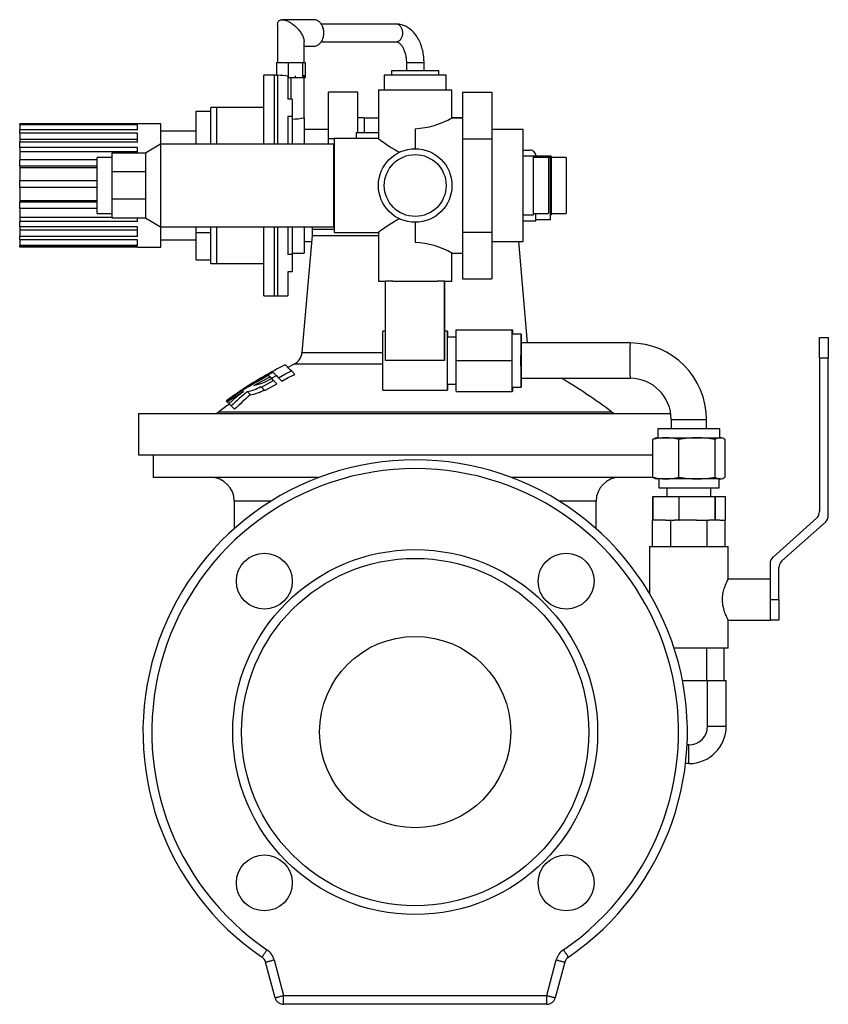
# Model space of a CAD drawing. Extents: x 81 to 741, y -306 to 474.
# Tile 3 of 3: x 466 to 741, y 139 to 474. Entities that reach past the tile are written whole.
import ezdxf

# ---------------------------------------------------------------- set-up
doc = ezdxf.new("R2010")
doc.units = 0
doc.layers.get('0').update_dxf_attribs({"linetype": 'CONTINUOUS'})

msp = doc.modelspace()

# ---------------------------------------------------------------- linework, layer by layer
at = {"color": 7, "linetype": 'CONTINUOUS'}
for p, q in [((554.14, 471.97), (554.14, 459.05)), ((566.43, 473.55), (555.72, 473.55)), ((594.4, 472.05), (568.98, 472.05)), ((563.14, 459.05), (563.14, 466.13)), ((568.98, 466.05), (594.4, 466.05)), ((563.14, 464.55), (566.43, 464.55)), ((553.75, 459.05), (553.75, 454.67)), ((553.75, 459.05), (555.72, 459.05)), ((555.72, 459.05), (557.7, 459.05)), ((557.7, 459.05), (557.7, 453.85)), ((557.7, 459.05), (560.15, 459.05)), ((560.15, 459.05), (562.59, 459.05)), ((562.59, 459.05), (562.59, 453.85)), ((562.59, 459.05), (563.07, 459.05)), ((563.07, 459.05), (563.54, 459.05)), ((563.54, 459.05), (563.54, 453.85)), ((597.89, 459.05), (597.89, 456.21)), ((603.89, 456.21), (603.89, 459.05)), ((592.89, 456.21), (592.89, 454.71)), ((608.89, 456.21), (592.89, 456.21)), ((608.89, 454.71), (608.89, 456.21)), ((552.99, 454.71), (549.49, 454.71)), ((549.49, 431.21), (549.49, 454.71)), ((553.75, 454.71), (552.99, 454.71)), ((553.75, 454.67), (554.14, 454.66)), ((557.64, 454.37), (557.64, 446.5)), ((557.7, 453.85), (557.64, 453.85)), ((560.15, 453.85), (557.7, 453.85)), ((562.59, 453.85), (560.15, 453.85)), ((563.07, 453.85), (562.59, 453.85)), ((563.54, 453.85), (563.07, 453.85)), ((563.14, 440.21), (563.14, 453.85)), ((590.39, 454.71), (590.39, 449.71)), ((611.39, 454.71), (590.39, 454.71)), ((611.39, 449.71), (611.39, 454.71)), ((581.39, 448.97), (571.39, 448.97)), ((571.39, 433.09), (571.39, 448.97)), ((581.39, 435.21), (581.39, 448.97)), ((588.39, 449.71), (588.39, 433.21)), ((588.39, 449.71), (600.89, 449.71)), ((600.89, 449.71), (613.39, 449.71)), ((613.39, 440.21), (613.39, 449.71)), ((616.99, 448.97), (626.99, 448.97)), ((616.99, 448.97), (616.99, 433.09)), ((626.99, 448.97), (626.99, 433.09)), ((559.14, 446.5), (557.64, 446.5)), ((559.14, 446.5), (559.14, 440.64)), ((526.49, 442.42), (531.49, 442.42)), ((526.49, 431.21), (526.49, 442.42)), ((533.49, 443.71), (531.49, 443.71)), ((531.49, 431.21), (531.49, 443.71)), ((549.49, 443.71), (533.49, 443.71)), ((559.14, 440.64), (557.64, 440.64)), ((557.64, 440.64), (557.64, 431.21)), ((559.14, 440.64), (559.14, 431.21)), ((563.14, 440.21), (563.14, 431.21)), ((583.57, 440.21), (581.39, 440.21)), ((583.57, 440.21), (583.57, 435.21)), ((583.57, 440.21), (588.39, 440.21)), ((616.99, 440.21), (613.39, 440.21)), ((613.39, 440.21), (616.99, 440.21)), ((466.49, 437.77), (466.49, 438.12)), ((506.49, 438.12), (466.49, 438.12)), ((506.49, 437.77), (466.49, 437.77)), ((466.49, 437.77), (466.49, 436.16)), ((466.49, 435.05), (466.49, 436.16)), ((506.49, 436.16), (466.49, 436.16)), ((506.49, 435.05), (466.49, 435.05)), ((466.49, 435.05), (466.49, 432.82)), ((514.49, 438.21), (506.49, 438.21)), ((506.49, 438.12), (506.49, 438.21)), ((506.49, 436.16), (506.49, 437.77)), ((506.49, 431.92), (506.49, 435.05)), ((514.49, 431.21), (514.49, 438.21)), ((526.49, 435.71), (514.49, 435.71)), ((571.39, 436.21), (563.14, 436.21)), ((580.89, 435.21), (580.89, 433.21)), ((580.89, 435.21), (580.95, 435.21)), ((580.95, 433.21), (580.95, 435.21)), ((580.95, 435.21), (588.39, 435.21)), ((600.89, 436.52), (600.89, 429.71)), ((637.64, 436.21), (626.99, 436.21)), ((637.64, 417.21), (637.64, 436.21)), ((506.49, 432.82), (466.49, 432.82)), ((466.49, 432.82), (466.49, 431.92)), ((466.49, 430.18), (466.49, 431.92)), ((506.49, 431.92), (466.49, 431.92)), ((573.39, 433.09), (571.39, 433.09)), ((571.39, 431.21), (571.39, 433.09)), ((588.4, 433.21), (573.39, 433.21)), ((573.39, 433.21), (573.39, 401.21)), ((616.99, 433.09), (616.99, 401.34)), ((616.99, 433.09), (626.99, 433.09)), ((626.99, 433.09), (626.99, 401.34)), ((506.49, 430.18), (466.49, 430.18)), ((466.49, 430.18), (466.49, 428.7)), ((506.49, 428.7), (466.49, 428.7)), ((466.49, 428.7), (466.49, 425.91)), ((509.29, 428.21), (497.79, 428.21)), ((497.79, 428.21), (497.79, 421.8)), ((506.49, 428.21), (506.49, 430.18)), ((514.29, 431.21), (509.29, 428.21)), ((509.29, 428.21), (509.29, 421.8)), ((573.09, 431.21), (514.29, 431.21)), ((514.29, 431.21), (514.29, 403.21)), ((573.09, 431.21), (573.09, 403.21)), ((573.39, 429.21), (573.09, 429.21)), ((637.64, 429.21), (639.89, 429.21)), ((466.49, 423.75), (466.49, 425.91)), ((492.79, 425.91), (466.49, 425.91)), ((497.79, 426.71), (492.79, 426.71)), ((492.79, 407.71), (492.79, 426.71)), ((641.14, 427.21), (637.64, 427.21)), ((641.14, 417.21), (641.14, 427.21)), ((646.14, 426.71), (641.14, 426.71)), ((647.14, 427.21), (641.89, 427.21)), ((641.89, 426.71), (641.89, 427.21)), ((646.89, 426.71), (646.14, 426.71)), ((646.14, 426.71), (646.14, 407.71)), ((646.89, 405.71), (646.89, 426.71)), ((647.14, 427.21), (647.14, 407.56)), ((652.14, 426.71), (647.14, 426.71)), ((652.14, 426.71), (652.14, 425.17)), ((652.14, 425.17), (652.14, 407.71)), ((492.79, 423.75), (466.49, 423.75)), ((466.49, 423.75), (466.49, 423.19)), ((492.79, 423.19), (466.49, 423.19)), ((466.49, 423.19), (466.49, 418.85)), ((497.79, 421.8), (497.79, 412.63)), ((509.29, 421.8), (497.79, 421.8)), ((509.29, 421.8), (509.29, 412.63)), ((466.49, 416.53), (466.49, 418.85)), ((492.79, 418.85), (466.49, 418.85)), ((492.79, 416.53), (466.49, 416.53)), ((466.49, 416.53), (466.49, 412.02)), ((637.64, 398.21), (637.64, 417.21)), ((641.14, 407.21), (641.14, 417.21)), ((492.79, 412.02), (466.49, 412.02)), ((466.49, 412.02), (466.49, 411.59)), ((466.49, 409.39), (466.49, 411.59)), ((492.79, 411.59), (466.49, 411.59)), ((497.79, 412.63), (509.29, 412.63)), ((497.79, 412.63), (497.79, 406.21)), ((509.29, 412.63), (509.29, 406.21)), ((492.79, 409.39), (466.49, 409.39)), ((466.49, 409.39), (466.49, 406.38)), ((497.79, 406.38), (466.49, 406.38)), ((466.49, 406.38), (466.49, 405.01)), ((466.49, 403.2), (466.49, 405.01)), ((506.49, 405.01), (466.49, 405.01)), ((492.79, 407.71), (497.79, 407.71)), ((497.79, 406.21), (509.29, 406.21)), ((506.49, 405.01), (506.49, 406.21)), ((509.29, 406.21), (514.29, 403.21)), ((573.09, 405.21), (573.39, 405.21)), ((637.64, 407.21), (641.14, 407.21)), ((637.64, 405.21), (641.89, 405.21)), ((641.14, 407.71), (646.14, 407.71)), ((641.89, 405.21), (641.89, 407.71)), ((641.89, 405.71), (646.89, 405.71)), ((646.89, 407.21), (647.14, 407.21)), ((647.14, 407.71), (652.14, 407.71)), ((647.14, 407.56), (647.14, 407.21)), ((506.49, 403.2), (466.49, 403.2)), ((466.49, 403.2), (466.49, 402.04)), ((506.49, 402.04), (466.49, 402.04)), ((466.49, 402.04), (466.49, 399.9)), ((506.49, 399.9), (506.49, 403.2)), ((514.29, 403.21), (573.09, 403.21)), ((514.49, 396.21), (514.49, 403.21)), ((526.49, 401.27), (526.49, 403.21)), ((531.49, 390.71), (531.49, 403.21)), ((549.49, 379.71), (549.49, 403.21)), ((557.64, 403.21), (557.64, 393.79)), ((559.14, 403.21), (559.14, 393.79)), ((563.14, 403.21), (563.14, 394.21)), ((565.89, 403.21), (565.89, 402.21)), ((565.89, 402.21), (565.89, 400.21)), ((600.89, 404.71), (600.89, 397.91)), ((466.49, 398.7), (466.49, 399.9)), ((506.49, 399.9), (466.49, 399.9)), ((506.49, 398.7), (466.49, 398.7)), ((466.49, 398.7), (466.49, 396.88)), ((506.49, 396.88), (506.49, 398.7)), ((514.49, 398.71), (526.49, 398.71)), ((526.49, 401.27), (531.49, 401.27)), ((526.49, 392.01), (526.49, 401.27)), ((565.89, 400.21), (562.42, 360.47)), ((563.14, 398.21), (565.72, 398.21)), ((565.89, 400.21), (588.39, 400.21)), ((573.39, 401.21), (588.4, 401.21)), ((588.39, 401.22), (588.39, 384.71)), ((616.99, 401.34), (626.99, 401.34)), ((616.99, 401.34), (616.99, 385.46)), ((626.99, 401.34), (626.99, 385.46)), ((626.99, 398.21), (637.64, 398.21)), ((639.09, 363.71), (636.07, 398.21)), ((466.49, 396.42), (466.49, 396.88)), ((506.49, 396.88), (466.49, 396.88)), ((506.49, 396.42), (466.49, 396.42)), ((466.49, 396.42), (466.49, 396.31)), ((506.49, 396.31), (466.49, 396.31)), ((506.49, 396.21), (506.49, 396.42)), ((506.49, 396.21), (514.49, 396.21)), ((526.49, 392.01), (531.49, 392.01)), ((559.14, 393.79), (557.64, 393.79)), ((559.14, 394.21), (563.14, 394.21)), ((559.14, 393.79), (559.14, 387.93)), ((613.39, 394.21), (616.99, 394.21)), ((613.39, 384.71), (613.39, 394.21)), ((531.49, 390.71), (533.49, 390.71)), ((533.49, 390.71), (549.49, 390.71)), ((559.14, 387.93), (557.64, 387.93)), ((557.64, 387.93), (557.64, 379.71)), ((616.99, 385.46), (626.99, 385.46)), ((588.39, 384.71), (590.84, 384.71)), ((590.84, 357.71), (590.84, 384.71)), ((593.34, 384.71), (590.84, 384.71)), ((593.34, 384.71), (608.34, 384.71)), ((610.84, 384.71), (608.34, 384.71)), ((610.84, 357.71), (610.84, 384.71)), ((610.85, 384.71), (610.84, 384.71)), ((610.85, 384.71), (613.39, 384.71)), ((610.95, 367.71), (610.95, 384.71)), ((549.49, 379.71), (552.99, 379.71)), ((552.99, 379.71), (554.14, 379.71)), ((554.14, 379.71), (557.64, 379.71)), ((614.83, 357.71), (614.86, 368.21)), ((614.86, 368.21), (633.86, 368.21)), ((633.83, 357.71), (633.86, 368.21)), ((633.86, 368.21), (633.92, 368.21)), ((633.92, 368.21), (633.93, 366.71)), ((590.84, 367.71), (589.89, 367.71)), ((611.89, 367.71), (610.89, 367.71)), ((614.85, 365.71), (611.89, 365.71)), ((636.89, 366.71), (633.89, 366.71)), ((738.28, 358.55), (738.28, 365.55)), ((738.28, 365.55), (741.28, 365.55)), ((741.28, 365.55), (741.28, 358.55)), ((673.89, 363.71), (636.89, 363.71)), ((738.28, 358.55), (738.28, 306.44)), ((741.28, 305.1), (741.28, 358.55)), ((559.74, 356.47), (557.66, 355.37)), ((614.86, 347.21), (614.83, 357.71)), ((614.83, 357.71), (633.83, 357.71)), ((633.86, 347.21), (633.83, 357.71)), ((552.01, 351.73), (551.57, 352.17)), ((552.74, 351), (552.01, 351.73)), ((552.02, 351.72), (553.71, 352.61)), ((555.56, 350.77), (554.42, 351.91)), ((559.99, 353.05), (558.83, 354.2)), ((636.89, 351.71), (673.89, 351.71)), ((548.41, 348.86), (548.64, 348.64)), ((549.76, 347.51), (548.64, 348.64)), ((553.88, 349.86), (552.74, 351)), ((611.89, 349.71), (614.85, 349.71)), ((633.89, 348.71), (636.89, 348.71)), ((633.93, 348.71), (633.92, 347.21)), ((544.88, 346.07), (543.78, 347.17)), ((589.89, 347.71), (611.89, 347.71)), ((614.86, 347.21), (633.86, 347.21)), ((633.92, 347.21), (633.86, 347.21)), ((536.68, 344.03), (536.7, 344.01)), ((536.75, 343.96), (536.7, 344.01)), ((536.75, 343.96), (536.98, 343.73)), ((537.62, 343.09), (536.98, 343.73)), ((539.5, 341.21), (538.4, 342.31)), ((506.89, 339.71), (506.89, 325.71)), ((506.89, 339.71), (600.89, 339.71)), ((600.89, 339.71), (687.76, 339.71)), ((687.89, 337.71), (687.89, 334.51)), ((699.89, 334.51), (699.89, 337.71)), ((682.89, 331.51), (682.48, 331.37)), ((682.89, 331.51), (686.07, 331.51)), ((683.39, 334.51), (683.39, 331.51)), ((704.39, 334.51), (683.39, 334.51)), ((686.07, 331.51), (696.68, 331.51)), ((696.68, 331.51), (704.5, 331.51)), ((704.39, 331.51), (704.39, 334.51)), ((704.5, 331.51), (704.89, 331.51)), ((705.3, 331.37), (704.89, 331.51)), ((681.6, 318.13), (681.6, 330.89)), ((690.53, 318.13), (690.53, 330.89)), ((702.82, 318.13), (702.82, 330.89)), ((706.18, 318.13), (706.18, 330.89)), ((506.89, 325.71), (600.89, 325.71)), ((511.89, 325.71), (511.89, 318.01)), ((600.89, 325.71), (681.6, 325.71)), ((568.12, 318.01), (511.89, 318.01)), ((681.8, 318.01), (633.66, 318.01)), ((682.48, 317.66), (682.89, 317.51)), ((686.07, 317.51), (682.89, 317.51)), ((683.63, 317.51), (683.63, 314.51)), ((683.63, 314.51), (703.79, 314.51)), ((696.68, 317.51), (686.07, 317.51)), ((686.39, 314.51), (686.39, 311.51)), ((704.5, 317.51), (696.68, 317.51)), ((701.39, 311.51), (701.39, 314.51)), ((703.79, 314.51), (704.16, 314.51)), ((704.16, 314.51), (704.16, 317.51)), ((704.5, 317.51), (704.89, 317.51)), ((704.89, 317.51), (705.3, 317.66)), ((681.61, 303.51), (681.61, 311.51)), ((681.61, 311.51), (690.53, 311.51)), ((681.61, 311.51), (681.61, 303.51)), ((681.61, 311.51), (681.61, 311.51)), ((690.53, 311.51), (690.53, 303.51)), ((690.53, 311.51), (690.54, 311.51)), ((690.54, 303.51), (690.54, 311.51)), ((690.54, 311.51), (702.82, 311.51)), ((702.82, 311.51), (702.82, 303.51)), ((702.82, 303.51), (702.82, 311.51)), ((702.82, 311.51), (702.82, 311.51)), ((702.82, 311.51), (706.18, 311.51)), ((706.18, 311.51), (706.18, 303.51)), ((539.39, 310.01), (539.39, 300.61)), ((662.39, 300.61), (662.39, 310.01)), ((681.54, 294.51), (681.54, 303.51)), ((681.54, 303.51), (681.61, 303.51)), ((685.91, 303.51), (681.61, 303.51)), ((681.61, 303.51), (681.61, 303.51)), ((685.91, 303.51), (687.71, 303.51)), ((687.71, 294.51), (687.71, 303.51)), ((687.71, 303.51), (689, 303.51)), ((690.53, 303.51), (689, 303.51)), ((690.53, 303.51), (690.54, 303.51)), ((696.45, 303.51), (690.54, 303.51)), ((696.45, 303.51), (700.07, 303.51)), ((700.07, 294.51), (700.07, 303.51)), ((700.07, 303.51), (700.71, 303.51)), ((702.82, 303.51), (700.71, 303.51)), ((702.82, 303.51), (702.82, 303.51)), ((704.44, 303.51), (702.82, 303.51)), ((704.44, 303.51), (706.25, 303.51)), ((706.25, 294.51), (706.25, 303.51)), ((737.28, 304.2), (722.49, 290.99)), ((725.49, 289.65), (740.28, 302.86)), ((680.49, 294.51), (680.49, 278.63)), ((680.49, 294.51), (707.29, 294.51)), ((707.29, 283.51), (707.29, 294.51)), ((721.49, 288.76), (721.49, 276.51)), ((724.49, 276.51), (724.49, 287.41)), ((721.49, 283.51), (707.29, 283.51)), ((724.49, 276.51), (724.49, 269.51)), ((707.29, 260.01), (707.29, 269.52)), ((707.29, 269.51), (721.49, 269.51)), ((724.49, 269.51), (721.49, 269.51)), ((707.29, 260.01), (688.89, 260.01)), ((699.84, 260.01), (699.84, 249.01)), ((705.79, 260.01), (705.79, 249.01)), ((691.72, 249.01), (700.24, 249.01)), ((700.24, 233.51), (700.24, 249.01)), ((700.24, 249.01), (706.59, 249.01)), ((706.59, 233.51), (706.59, 249.01)), ((693.89, 227.16), (693.29, 227.16)), ((693.89, 220.81), (692.77, 220.81)), ((553.3, 141.24), (550.05, 153.34)), ((651.73, 153.34), (648.49, 141.24)), ((645.59, 139.01), (556.19, 139.01))]:
    msp.add_line(p, q, dxfattribs=at)
at = {"color": 8, "linetype": 'CONTINUOUS'}
for p, q in [((597.89, 459.05), (603.89, 459.05)), ((552.99, 454.71), (552.99, 431.21)), ((554.14, 454.66), (554.14, 431.21)), ((558.64, 453.85), (558.64, 446.5)), ((560.15, 454.47), (560.15, 453.85)), ((563.07, 454.7), (563.07, 453.85)), ((533.49, 431.21), (533.49, 443.71)), ((641.89, 427.21), (637.64, 427.21)), ((533.49, 390.71), (533.49, 403.21)), ((552.99, 403.21), (552.99, 379.71)), ((554.14, 403.21), (554.14, 379.71)), ((573.39, 402.21), (565.89, 402.21)), ((562.42, 360.47), (589.84, 360.47)), ((741.28, 358.55), (738.28, 358.55)), ((589.84, 356.47), (559.74, 356.47)), ((610.84, 357.71), (590.84, 357.71)), ((534.19, 340.32), (667.59, 340.32)), ((687.89, 337.71), (699.89, 337.71)), ((551.96, 310.01), (539.39, 310.01)), ((662.39, 310.01), (649.82, 310.01)), ((721.49, 276.51), (721.49, 269.51)), ((721.49, 276.51), (724.49, 276.51)), ((700.24, 233.51), (706.59, 233.51)), ((693.89, 220.81), (693.89, 227.16)), ((552.95, 154.12), (556.19, 142.01)), ((645.59, 142.01), (648.83, 154.12)), ((556.19, 142.01), (645.59, 142.01)), ((556.19, 139.01), (556.19, 142.01)), ((645.59, 139.01), (645.59, 142.01))]:
    msp.add_line(p, q, dxfattribs=at)
at = {"color": 7, "linetype": 'CONTINUOUS', "flags": 128}
for points in [[(554.14, 471.97), (554.15, 472.13), (554.17, 472.33), (554.21, 472.52), (554.27, 472.69), (554.34, 472.85), (554.43, 472.99), (554.54, 473.12), (554.67, 473.23), (554.81, 473.33), (554.96, 473.41), (555.13, 473.47), (555.32, 473.51), (555.51, 473.54), (555.72, 473.55), (555.94, 473.54), (556.17, 473.51), (556.41, 473.47), (556.66, 473.41), (556.92, 473.33), (557.19, 473.23), (557.46, 473.12), (557.73, 472.99), (558.01, 472.85), (558.29, 472.69), (558.57, 472.52), (558.86, 472.33), (559.14, 472.13), (559.42, 471.92), (559.69, 471.69), (559.97, 471.46), (560.23, 471.22), (560.5, 470.96), (560.75, 470.7), (561, 470.44), (561.23, 470.17), (561.46, 469.89), (561.67, 469.61), (561.88, 469.33), (562.07, 469.05), (562.24, 468.77), (562.4, 468.48), (562.55, 468.2), (562.68, 467.93), (562.8, 467.66), (562.9, 467.39), (562.98, 467.13), (563.05, 466.88), (563.1, 466.64), (563.13, 466.4), (563.14, 466.18), (563.14, 466.13)], [(566.43, 464.55), (566.69, 464.56), (566.94, 464.6), (567.19, 464.66), (567.44, 464.75), (567.68, 464.86), (567.92, 464.99), (568.14, 465.15), (568.36, 465.33), (568.57, 465.53), (568.76, 465.75), (568.94, 465.99), (569.11, 466.24), (569.26, 466.51), (569.4, 466.8), (569.52, 467.1), (569.62, 467.4), (569.7, 467.72), (569.77, 468.05), (569.82, 468.38), (569.85, 468.71), (569.86, 469.05), (569.85, 469.38), (569.82, 469.72), (569.77, 470.05), (569.7, 470.37), (569.62, 470.69), (569.52, 471), (569.4, 471.3), (569.26, 471.58), (569.11, 471.85), (568.94, 472.11), (568.76, 472.35), (568.57, 472.57), (568.36, 472.77), (568.14, 472.94), (567.92, 473.1), (567.68, 473.24), (567.44, 473.35), (567.19, 473.44), (566.94, 473.5), (566.69, 473.54), (566.43, 473.55), (566.43, 473.55)], [(603.89, 459.05), (603.89, 459.34), (603.87, 459.89), (603.84, 460.43), (603.79, 460.96), (603.73, 461.5), (603.65, 462.03), (603.55, 462.56), (603.44, 463.08), (603.31, 463.59), (603.17, 464.1), (603.01, 464.6), (602.83, 465.09), (602.64, 465.58), (602.44, 466.05), (602.22, 466.51), (601.98, 466.96), (601.73, 467.39), (601.47, 467.81), (601.19, 468.22), (600.9, 468.6), (600.59, 468.98), (600.28, 469.33), (599.95, 469.66), (599.61, 469.98), (599.26, 470.27), (598.9, 470.54), (598.54, 470.79), (598.16, 471.02), (597.78, 471.22), (597.4, 471.41), (597.01, 471.57), (596.62, 471.7), (596.22, 471.82), (595.82, 471.91), (595.42, 471.98), (595.02, 472.02), (594.61, 472.04), (594.4, 472.05)], [(594.4, 466.05), (594.45, 466.05), (594.59, 466.03), (594.72, 466.01), (594.85, 465.97), (594.99, 465.91), (595.12, 465.85), (595.27, 465.76), (595.42, 465.65), (595.58, 465.53), (595.73, 465.39), (595.89, 465.24), (596.05, 465.06), (596.2, 464.87), (596.36, 464.66), (596.51, 464.43), (596.66, 464.18), (596.8, 463.92), (596.94, 463.64), (597.07, 463.35), (597.2, 463.04), (597.31, 462.71), (597.42, 462.38), (597.52, 462.03), (597.61, 461.67), (597.68, 461.3), (597.75, 460.93), (597.8, 460.54), (597.84, 460.16), (597.87, 459.76), (597.89, 459.37), (597.89, 459.05)], [(589.89, 347.71), (589.89, 347.72), (589.89, 347.74), (589.89, 347.79), (589.88, 347.87), (589.88, 347.96), (589.88, 348.09), (589.88, 348.23), (589.87, 348.4), (589.87, 348.6), (589.87, 348.81), (589.87, 349.05), (589.86, 349.31), (589.86, 349.59), (589.86, 349.9), (589.86, 350.22), (589.86, 350.55), (589.85, 350.91), (589.85, 351.29), (589.85, 351.68), (589.85, 352.08), (589.85, 352.5), (589.85, 352.93), (589.84, 353.37), (589.84, 353.83), (589.84, 354.29), (589.84, 354.77), (589.84, 355.25), (589.84, 355.73), (589.84, 356.22), (589.84, 356.72), (589.84, 357.22), (589.84, 357.71), (589.84, 358.21), (589.84, 358.71), (589.84, 359.2), (589.84, 359.69), (589.84, 360.18), (589.84, 360.66), (589.84, 361.13), (589.84, 361.6), (589.84, 362.05), (589.85, 362.5), (589.85, 362.93), (589.85, 363.35), (589.85, 363.75), (589.85, 364.14), (589.85, 364.52), (589.86, 364.87), (589.86, 365.21), (589.86, 365.53), (589.86, 365.83), (589.86, 366.11), (589.87, 366.37), (589.87, 366.61), (589.87, 366.83), (589.87, 367.02), (589.88, 367.19), (589.88, 367.34), (589.88, 367.46), (589.88, 367.56), (589.89, 367.64), (589.89, 367.69), (589.89, 367.71), (589.89, 367.71)], [(611.92, 349.71), (611.92, 349.59), (611.92, 349.31), (611.92, 349.05), (611.92, 348.81), (611.91, 348.6), (611.91, 348.4), (611.91, 348.23), (611.91, 348.09), (611.9, 347.96), (611.9, 347.87), (611.9, 347.79), (611.9, 347.74), (611.89, 347.72), (611.89, 347.72), (611.89, 347.74), (611.89, 347.79), (611.88, 347.87), (611.88, 347.96), (611.88, 348.09), (611.88, 348.23), (611.87, 348.4), (611.87, 348.6), (611.87, 348.81), (611.87, 349.05), (611.86, 349.31), (611.86, 349.59), (611.86, 349.9), (611.86, 350.22), (611.85, 350.55), (611.85, 350.91), (611.85, 351.29), (611.85, 351.68), (611.85, 352.08), (611.85, 352.5), (611.85, 352.93), (611.84, 353.37), (611.84, 353.83), (611.84, 354.29), (611.84, 354.77), (611.84, 355.25), (611.84, 355.73), (611.84, 356.22), (611.84, 356.72), (611.84, 357.22), (611.84, 357.71), (611.84, 358.21), (611.84, 358.71), (611.84, 359.2), (611.84, 359.69), (611.84, 360.18), (611.84, 360.66), (611.84, 361.13), (611.84, 361.6), (611.84, 362.05), (611.85, 362.5), (611.85, 362.93), (611.85, 363.35), (611.85, 363.75), (611.85, 364.14), (611.85, 364.52), (611.85, 364.87), (611.86, 365.21), (611.86, 365.53), (611.86, 365.83), (611.86, 366.11), (611.87, 366.37), (611.87, 366.61), (611.87, 366.83), (611.87, 367.02), (611.88, 367.19), (611.88, 367.34), (611.88, 367.46), (611.88, 367.56), (611.89, 367.64), (611.89, 367.69), (611.89, 367.71), (611.89, 367.71), (611.9, 367.69), (611.9, 367.64), (611.9, 367.56), (611.9, 367.46), (611.91, 367.34), (611.91, 367.19), (611.91, 367.02), (611.91, 366.83), (611.92, 366.61), (611.92, 366.37), (611.92, 366.11), (611.92, 365.83), (611.92, 365.71)], [(611.89, 349.71), (611.89, 349.73), (611.89, 349.76), (611.89, 349.83), (611.88, 349.91), (611.88, 350.03), (611.88, 350.16), (611.88, 350.32), (611.87, 350.51), (611.87, 350.71), (611.87, 350.94), (611.87, 351.19), (611.87, 351.46), (611.86, 351.75), (611.86, 352.06), (611.86, 352.38), (611.86, 352.73), (611.86, 353.08), (611.86, 353.46), (611.85, 353.84), (611.85, 354.24), (611.85, 354.65), (611.85, 355.07), (611.85, 355.5), (611.85, 355.93), (611.85, 356.37), (611.85, 356.82), (611.85, 357.26), (611.85, 357.71), (611.85, 358.16), (611.85, 358.61), (611.85, 359.05), (611.85, 359.49), (611.85, 359.93), (611.85, 360.36), (611.85, 360.77), (611.85, 361.18), (611.85, 361.58), (611.86, 361.97), (611.86, 362.34), (611.86, 362.7), (611.86, 363.04), (611.86, 363.37), (611.86, 363.68), (611.87, 363.97), (611.87, 364.24), (611.87, 364.49), (611.87, 364.72), (611.87, 364.92), (611.88, 365.1), (611.88, 365.26), (611.88, 365.4), (611.88, 365.51), (611.89, 365.6), (611.89, 365.66), (611.89, 365.7), (611.89, 365.71)], [(633.89, 348.71), (633.89, 348.71), (633.89, 348.73), (633.89, 348.78), (633.88, 348.85), (633.88, 348.94), (633.88, 349.06), (633.88, 349.2), (633.87, 349.36), (633.87, 349.55), (633.87, 349.77), (633.87, 350), (633.87, 350.26), (633.86, 350.53), (633.86, 350.83), (633.86, 351.14), (633.86, 351.48), (633.86, 351.83), (633.85, 352.2), (633.85, 352.58), (633.85, 352.98), (633.85, 353.39), (633.85, 353.81), (633.85, 354.24), (633.85, 354.69), (633.85, 355.14), (633.85, 355.6), (633.84, 356.06), (633.84, 356.53), (633.84, 357), (633.84, 357.48), (633.84, 357.95), (633.84, 358.43), (633.84, 358.9), (633.84, 359.37), (633.85, 359.83), (633.85, 360.29), (633.85, 360.74), (633.85, 361.19), (633.85, 361.62), (633.85, 362.04), (633.85, 362.45), (633.85, 362.85), (633.85, 363.23), (633.86, 363.6), (633.86, 363.95), (633.86, 364.28), (633.86, 364.6), (633.86, 364.9), (633.87, 365.17), (633.87, 365.43), (633.87, 365.66), (633.87, 365.87), (633.87, 366.06), (633.88, 366.23), (633.88, 366.37), (633.88, 366.49), (633.88, 366.58), (633.89, 366.65), (633.89, 366.69), (633.89, 366.71), (633.89, 366.71)], [(636.93, 351.71), (636.93, 351.65), (636.93, 351.31), (636.92, 350.98), (636.92, 350.68), (636.92, 350.39), (636.92, 350.12), (636.92, 349.88), (636.91, 349.66), (636.91, 349.46), (636.91, 349.28), (636.91, 349.13), (636.9, 349), (636.9, 348.89), (636.9, 348.81), (636.9, 348.75), (636.89, 348.72), (636.89, 348.71), (636.89, 348.73), (636.89, 348.78), (636.88, 348.85), (636.88, 348.94), (636.88, 349.06), (636.88, 349.2), (636.87, 349.36), (636.87, 349.55), (636.87, 349.77), (636.87, 350), (636.87, 350.26), (636.86, 350.53), (636.86, 350.83), (636.86, 351.14), (636.86, 351.48), (636.86, 351.83), (636.85, 352.2), (636.85, 352.58), (636.85, 352.98), (636.85, 353.39), (636.85, 353.81), (636.85, 354.24), (636.85, 354.69), (636.85, 355.14), (636.85, 355.6), (636.84, 356.06), (636.84, 356.53), (636.84, 357), (636.84, 357.48), (636.84, 357.95), (636.84, 358.43), (636.84, 358.9), (636.84, 359.37), (636.85, 359.83), (636.85, 360.29), (636.85, 360.74), (636.85, 361.19), (636.85, 361.62), (636.85, 362.04), (636.85, 362.45), (636.85, 362.85), (636.85, 363.23), (636.86, 363.6), (636.86, 363.95), (636.86, 364.28), (636.86, 364.6), (636.86, 364.9), (636.87, 365.17), (636.87, 365.43), (636.87, 365.66), (636.87, 365.87), (636.87, 366.06), (636.88, 366.23), (636.88, 366.37), (636.88, 366.49), (636.88, 366.58), (636.89, 366.65), (636.89, 366.69), (636.89, 366.71), (636.89, 366.71), (636.9, 366.68), (636.9, 366.62), (636.9, 366.54), (636.9, 366.43), (636.91, 366.3), (636.91, 366.15), (636.91, 365.97), (636.91, 365.77), (636.92, 365.55), (636.92, 365.3), (636.92, 365.04), (636.92, 364.75), (636.92, 364.44), (636.93, 364.12), (636.93, 363.78), (636.93, 363.71)], [(558.83, 354.2), (558.44, 354.59), (558.09, 354.94), (557.77, 355.26), (557.49, 355.55), (557.24, 355.79), (557.03, 356.01), (556.86, 356.18), (556.72, 356.31)], [(546.06, 349.28), (548.8, 350.76), (551.57, 352.17)], [(551.57, 352.17), (551.29, 352.45), (551.06, 352.68)], [(552.61, 353.72), (552.75, 353.58), (552.92, 353.41), (553.11, 353.22), (553.32, 353), (553.56, 352.77), (553.82, 352.5), (554.11, 352.22), (554.42, 351.91)], [(554.42, 351.91), (556.61, 353.08), (558.83, 354.2)], [(555.56, 350.77), (557.76, 351.93), (559.99, 353.05)], [(548.64, 348.64), (550.68, 349.83), (552.74, 351)], [(549.76, 347.51), (551.81, 348.7), (553.88, 349.86)], [(536.98, 343.73), (539.73, 345.52), (542.53, 347.24)], [(537.62, 343.09), (537.98, 342.73), (538.4, 342.31)], [(707.29, 269.52), (707.29, 269.51), (707.28, 269.54), (707.24, 269.61), (707.19, 269.71), (707.12, 269.86), (707.03, 270.04), (706.92, 270.25), (706.8, 270.51), (706.67, 270.8), (706.53, 271.12), (706.37, 271.5), (706.21, 271.91), (706.05, 272.37), (705.89, 272.85), (705.74, 273.38), (705.61, 273.94), (705.49, 274.54), (705.4, 275.16), (705.35, 275.71), (705.32, 276.27), (705.32, 276.86), (705.36, 277.44), (705.41, 277.93), (705.48, 278.41), (705.56, 278.89), (705.67, 279.36), (705.79, 279.83), (705.92, 280.28), (706.07, 280.71), (706.21, 281.12), (706.38, 281.54), (706.54, 281.93), (706.7, 282.29), (706.85, 282.61), (706.98, 282.89), (707.09, 283.11), (707.18, 283.3), (707.25, 283.43), (707.28, 283.49), (707.29, 283.51)]]:
    msp.add_lwpolyline(points, dxfattribs=at)
at = {"color": 8, "linetype": 'CONTINUOUS', "flags": 128}
for points in [[(594.4, 466.05), (594.56, 466.05), (594.76, 466.09), (594.97, 466.14), (595.16, 466.22), (595.36, 466.32), (595.54, 466.45), (595.72, 466.6), (595.88, 466.76), (596.03, 466.95), (596.17, 467.15), (596.29, 467.37), (596.4, 467.61), (596.49, 467.85), (596.57, 468.11), (596.62, 468.37), (596.66, 468.64), (596.68, 468.91), (596.68, 469.18), (596.66, 469.46), (596.62, 469.72), (596.57, 469.99), (596.49, 470.24), (596.4, 470.49), (596.29, 470.72), (596.17, 470.94), (596.03, 471.14), (595.88, 471.33), (595.72, 471.5), (595.54, 471.65), (595.36, 471.77), (595.16, 471.87), (594.97, 471.95), (594.76, 472.01), (594.56, 472.04), (594.4, 472.05)], [(550.53, 157.53), (550.38, 157.3), (550.22, 157.07), (550.07, 156.85), (549.92, 156.63), (549.78, 156.42), (549.64, 156.22), (549.51, 156.03), (549.39, 155.86), (549.28, 155.69), (549.18, 155.55), (549.1, 155.42), (549.02, 155.31), (548.96, 155.21), (548.91, 155.14), (548.87, 155.09), (548.85, 155.06), (548.84, 155.05)], [(651.25, 157.53), (651.41, 157.3), (651.56, 157.07), (651.72, 156.85), (651.86, 156.63), (652.01, 156.42), (652.14, 156.22), (652.27, 156.03), (652.39, 155.86), (652.5, 155.69), (652.6, 155.55), (652.69, 155.42), (652.77, 155.31), (652.83, 155.21), (652.88, 155.14), (652.91, 155.09), (652.93, 155.06), (652.94, 155.05)], [(550.05, 153.34), (550.07, 153.35), (550.1, 153.36), (550.16, 153.37), (550.25, 153.4), (550.36, 153.43), (550.49, 153.46), (550.64, 153.5), (550.81, 153.55), (551, 153.6), (551.2, 153.65), (551.43, 153.71), (551.66, 153.77), (551.9, 153.84), (552.16, 153.91), (552.42, 153.98), (552.68, 154.05), (552.95, 154.12)], [(648.83, 154.12), (649.1, 154.05), (649.37, 153.98), (649.63, 153.91), (649.88, 153.84), (650.13, 153.77), (650.36, 153.71), (650.58, 153.65), (650.79, 153.6), (650.98, 153.55), (651.15, 153.5), (651.3, 153.46), (651.43, 153.43), (651.54, 153.4), (651.62, 153.37), (651.68, 153.36), (651.72, 153.35), (651.73, 153.34)], [(553.3, 141.24), (553.31, 141.24), (553.35, 141.25), (553.41, 141.27), (553.49, 141.29), (553.6, 141.32), (553.73, 141.35), (553.88, 141.39), (554.05, 141.44), (554.24, 141.49), (554.45, 141.55), (554.67, 141.6), (554.9, 141.67), (555.15, 141.73), (555.4, 141.8), (555.66, 141.87), (555.93, 141.94), (556.19, 142.01)], [(645.59, 142.01), (645.86, 141.94), (646.12, 141.87), (646.38, 141.8), (646.64, 141.73), (646.88, 141.67), (647.12, 141.6), (647.34, 141.55), (647.54, 141.49), (647.73, 141.44), (647.9, 141.39), (648.05, 141.35), (648.18, 141.32), (648.29, 141.29), (648.38, 141.27), (648.44, 141.25), (648.48, 141.24), (648.49, 141.24)]]:
    msp.add_lwpolyline(points, dxfattribs=at)
at = {"color": 7, "linetype": 'CONTINUOUS'}
for centre, radius in [((600.89, 417.21), 12.5), ((600.89, 417.21), 10.5), ((600.89, 231.51), 62), ((549.63, 282.78), 9.5), ((652.16, 282.78), 9.5), ((600.89, 231.51), 59), ((600.89, 231.51), 32.5), ((549.63, 180.25), 9.5), ((652.16, 180.25), 9.5)]:
    msp.add_circle(centre, radius, dxfattribs=at)
for centre, radius, start, end in [((551.72, 403.44), 51.27, 83.3685, 87.2934), ((558.58, 463.37), 23.6, 271.3684, 281.1495), ((599.61, 463.85), 27.36, 272.6806, 300.235), ((615.67, 467.19), 43.57, 231.2458, 242.5349), ((639.89, 427.21), 2, 359.9998, 90.0005), ((616.28, 366.31), 44.67, 117.6051, 128.6142), ((599.44, 369.99), 27.95, 60.0795, 87.0199), ((1068.12, 360.26), 457.29, 179.0655, 180.3185), ((902.56, 359.29), 265.71, 179.045, 180.3389), ((673.89, 337.71), 26, 359.9997, 89.9997), ((557.43, 360.91), 5, 297.4802, 355), ((618.7, 233.27), 137.77, 116.735, 123.6222), ((911.05, 356.19), 274.19, 179.6811, 180.9349), ((615.66, 232.58), 136.57, 117.498, 125.3228), ((614.19, 232.87), 135.42, 117.7875, 124.883), ((543.2, 364.65), 15.63, 280.5613, 304.3027), ((558.98, 196.78), 180, 52.8868, 59.3993), ((673.89, 337.71), 14, 359.9994, 89.9994), ((642.8, 196.78), 181.5, 123.5794, 125.78), ((540.97, 362.03), 15.12, 280.6989, 299.4634), ((604.76, 268.61), 100.28, 128.3616, 132.0338), ((609.41, 268.99), 102.08, 130.0123, 134.0838), ((609.93, 268.56), 101.19, 130.0051, 134.1122), ((542.2, 360.84), 15.01, 280.2914, 299.2492), ((642.8, 196.78), 180, 125.7025, 127.1132), ((532.38, 342.71), 3, 270, 307.1132), ((669.4, 342.71), 3, 232.8868, 270), ((686.25, 313.82), 17.7, 90.5828, 105.2142), ((683.59, 328.21), 3.34, 109.2921, 126.4518), ((685.89, 313.85), 17.67, 74.7739, 89.4292), ((696.9, 298.55), 32.96, 90.3821, 101.131), ((696.46, 298.57), 32.95, 78.8663, 89.6205), ((704.63, 328.57), 2.94, 92.5395, 127.9475), ((704.28, 328.33), 3.19, 53.4673, 86.0457), ((600.89, 231.51), 92.5, 304.2425, 235.7575), ((531.39, 310.01), 8, 0, 90), ((670.39, 310.01), 8, 90, 180), ((686.25, 335.18), 17.67, 254.7742, 269.429), ((683.59, 320.83), 3.35, 233.5658, 250.6873), ((685.89, 335.19), 17.68, 270.5747, 285.2221), ((696.9, 350.46), 32.95, 258.8664, 269.6206), ((696.46, 350.48), 32.96, 270.3819, 281.1311), ((704.65, 320.52), 3.01, 232.4354, 267.078), ((704.31, 320.61), 3.1, 273.4561, 307.0305), ((735.28, 306.44), 3, 311.7862, 0), ((738.28, 305.1), 3, 311.7862, 0), ((724.49, 288.76), 3, 131.7862, 180), ((727.49, 287.41), 3, 131.7862, 180), ((693.89, 233.51), 6.35, 270, 0), ((693.89, 233.51), 12.7, 270, 0), ((547.16, 152.57), 3, 15, 55.7575), ((654.63, 152.57), 3, 124.2425, 165), ((556.19, 142.01), 3, 195, 270), ((645.59, 142.01), 3, 270, 345)]:
    msp.add_arc(centre, radius, start, end, dxfattribs=at)
at = {"color": 8, "linetype": 'CONTINUOUS'}
for centre, radius, start, end in [((1116.39, 357.71), 442.54, 179.2232, 180.7768), ((600.89, 231.51), 89.5, 304.2425, 235.7575), ((547.16, 152.57), 6, 15, 55.7575), ((654.63, 152.57), 6, 124.2425, 165)]:
    msp.add_arc(centre, radius, start, end, dxfattribs=at)

doc.saveas('drawing.dxf')
